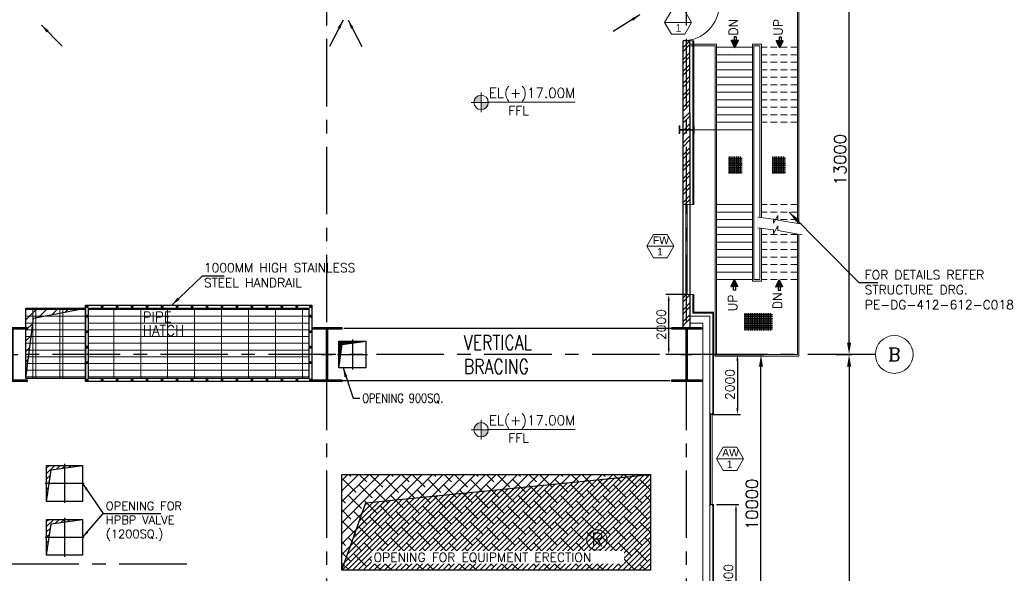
# Model space of a CAD drawing. Header units: inches. Extents: x 306235 to 1392759, y -66369 to 421098.
# Tile 51 of 91: x 538242 to 571094, y -27079 to -8608. Entities that reach past the tile are written whole.
import ezdxf
from ezdxf.enums import TextEntityAlignment as Align

# ---------------------------------------------------------------- set-up
doc = ezdxf.new("R2010")
doc.units = ezdxf.units.IN
doc.header["$LTSCALE"] = 1800
doc.header["$MEASUREMENT"] = 0
for name, pattern in [('CENTER', [2, 1.25, -0.25, 0.25, -0.25]), ('HIDDEN', [0.375, 0.25, -0.125]), ('HIDDEN2', [0.1875, 0.125, -0.0625])]:
    doc.linetypes.add(name, pattern=pattern)
doc.layers.get('0').update_dxf_attribs({"color": 253, "lineweight": 9})
for name, color, linetype, lineweight in [('1', 7, 'Continuous', 18), ('2CON', 1, 'Continuous', 13), ('A-CHEQUERED PLATE HATCH', 252, 'Continuous', 9), ('A-CUT OUT', 3, 'Continuous', 30), ('A-DOOR', 31, 'Continuous', 9), ('A-REMOVABLE GRATING', 252, 'Continuous', 9), ('A-WIN TAG', 3, 'Continuous', 13), ('A-WIN TAG TEXT', 3, 'Continuous', 13), ('BEAM-STRINGER', 2, 'Continuous', 9), ('BKT', 6, 'Continuous', 13), ('CL', 8, 'CENTER', 15), ('CLAD-1', 3, 'Continuous', 15), ('CONCRETE', 145, 'Continuous', 18), ('dimension line', 4, 'Continuous', 13), ('HANDRAIL', 3, 'Continuous', 15), ('HATCH-1', 252, 'Continuous', 9), ('LEADER', 4, 'Continuous', 15), ('STAIR STEP', 11, 'Continuous', 5), ('STEEL', 231, 'Continuous', 18), ('STUB', 1, 'Continuous', 9), ('TAG', 4, 'Continuous', 15), ('WALL HATCH', 251, 'Continuous', 13), ('WIN', 31, 'Continuous', 13), ('WINDOW', 3, 'Continuous', 13)]:
    doc.layers.add(name, color=color, linetype=linetype, lineweight=lineweight)
for name, color, linetype in [('AUX COL', 1, 'Continuous'), ('BRACING', 1, 'HIDDEN'), ('CEN', 2, 'CENTER'), ('COL', 1, 'Continuous'), ('DIM', 4, 'Continuous'), ('GRID', 251, 'CENTER'), ('OPENING', 40, 'Continuous'), ('ROOM', 7, 'Continuous'), ('TEXT', 3, 'Continuous'), ('WALL', 6, 'Continuous'), ('WALL1', 6, 'Continuous')]:
    doc.layers.add(name, color=color, linetype=linetype)
doc.styles.add('COMPLEX', font='complex')
doc.styles.add('ROAMNS', font='ROMANS.shx')
doc.styles.add('ROMANS', font='romans.shx')
doc.styles.add('ROMANT', font='romant')
doc.styles.add('SIMPLEX-25', font='simplex.shx')
doc.styles.get("Standard").update_dxf_attribs({"font": 'arial.ttf'})
doc.linetypes.add('FENCELINE1', pattern='A,0.25,-0.1,[133,ltypeshp.shx,S=0.1,R=0,X=-0.1,Y=0],-0.1,1', length=1.45)
doc.dimstyles.new('DIM INT 1', dxfattribs={"dimtxt": 300, "dimasz": 200, "dimexe": 100, "dimexo": 100, "dimgap": 100, "dimtad": 1, "dimdec": 0, "dimzin": 13, "dimdsep": 46, "dimlunit": 5, "dimtxsty": 'ROAMNS', "dimblk1": 'CLOSEDBLANK', "dimcen": 0.09, "dimclrd": 9, "dimclre": 9, "dimclrt": 4, "dimadec": 0, "dimazin": 0, "dimtfac": 1, "dimtdec": 0, "dimtix": 1, "dimtmove": 2, "dimatfit": 3, "dimfxl": 1, "dimtolj": 1, "dimtzin": 13, "dimarcsym": 0})
doc.dimstyles.new('DIM100 x2', dxfattribs={"dimscale": 0, "dimtxt": 400, "dimasz": 400, "dimexe": 100, "dimexo": 100, "dimgap": 100, "dimtad": 1, "dimdec": 0, "dimzin": 13, "dimdsep": 46, "dimtxsty": 'ROMANS', "dimblk2": 'OBLIQUE', "dimcen": 100, "dimdle": 100, "dimclrd": 9, "dimclre": 9, "dimclrt": 4, "dimadec": 0, "dimazin": 0, "dimtfac": 1.1, "dimtdec": 0, "dimtix": 1, "dimtmove": 2, "dimatfit": 3, "dimfxl": 1, "dimtolj": 1, "dimtzin": 13, "dimarcsym": 0})
doc.dimstyles.get("Standard").update_dxf_attribs({"dimtxt": 0.18, "dimasz": 0.18, "dimexe": 0.18, "dimexo": 0.0625, "dimgap": 0.09, "dimtad": 0, "dimtih": 1, "dimtoh": 1, "dimdec": 4, "dimzin": 0, "dimdsep": 46, "dimtxsty": 'Standard', "dimcen": 0.09, "dimadec": 0, "dimazin": 0, "dimtfac": 1, "dimtdec": 4, "dimtofl": 0, "dimtmove": 0, "dimatfit": 3, "dimfxl": 1, "dimtolj": 1, "dimtzin": 0, "dimarcsym": 0})
doc.dimstyles.new('STANDARD1', dxfattribs={"dimtxt": 300, "dimasz": 250, "dimexe": 0, "dimexo": 0, "dimgap": 80, "dimtad": 1, "dimdec": 0, "dimzin": 0, "dimdsep": 46, "dimtxsty": 'ROMANS', "dimcen": 0, "dimclrd": 4, "dimclre": 4, "dimclrt": 7, "dimadec": 0, "dimazin": 0, "dimtfac": 0.09, "dimtdec": 0, "dimtix": 1, "dimtofl": 0, "dimtmove": 0, "dimatfit": 3, "dimfxl": 1, "dimtolj": 1, "dimtzin": 0, "dimarcsym": 0})
doc.dimstyles.new('USER175', dxfattribs={"dimscale": 175, "dimtxt": 2, "dimasz": 1.75, "dimexe": 0, "dimexo": 0, "dimgap": 0.5, "dimtad": 1, "dimdec": 0, "dimzin": 0, "dimdsep": 46, "dimtxsty": 'ROMANS', "dimcen": 0, "dimclrd": 4, "dimclre": 4, "dimclrt": 4, "dimadec": 0, "dimazin": 0, "dimtfac": 0.09, "dimtdec": 0, "dimtix": 1, "dimtofl": 0, "dimtmove": 0, "dimatfit": 3, "dimfxl": 1, "dimtolj": 1, "dimtzin": 0, "dimarcsym": 0})
pattern_1 = [(0, (-87722.1, -144504), (0, 225), []), (90, (-87722.1, -144504), (-900, 6e-14), [])]
pattern_2 = [(45, (-87722.11, -144504), (-88.388348, 88.388348), [])]

# ---------------------------------------------------------------- blocks, each defined once
blk = doc.blocks.new('*D15')
at = {"layer": 'Defpoints', "color": 0, "transparency": 16777216}
for p in [(565386, -19779), (565386, -49779), (565914, -49779)]:
    blk.add_point(p, dxfattribs=at)
at = {"layer": 'dimension line', "color": 9, "lineweight": -2, "transparency": 16777216}
for p, q in [((565486, -19779), (566014, -19779)), ((565914, -20179), (565914, -49379)), ((565486, -49779), (566014, -49779))]:
    blk.add_line(p, q, dxfattribs=at)
at = {"layer": 'dimension line', "color": 9, "transparency": 16777216}
for points in [[(565847, -20179), (565981, -20179), (565914, -19779)], [(565847, -49379), (565981, -49379), (565914, -49779)]]:
    blk.add_solid(points, dxfattribs=at)
at = {"layer": 'dimension line', "color": 4, "transparency": 16777216, "insert": (565614, -34779), "char_height": 400, "attachment_point": 5, "rotation": 90, "style": 'ROMANS'}
blk.add_mtext('\\A1;30000', dxfattribs=at)
blk = doc.blocks.new('_Oblique')
at = {"color": 0, "linetype": 'ByBlock', "lineweight": -2}
blk.add_line((-0.5, -0.5), (0.5, 0.5), dxfattribs=at)
blk = doc.blocks.new('*D16')
at = {"layer": 'Defpoints', "color": 0, "transparency": 16777216}
for p in [(565612, -6779), (565914, -6779), (565612, -19779)]:
    blk.add_point(p, dxfattribs=at)
at = {"layer": 'dimension line', "color": 9, "lineweight": -2, "transparency": 16777216}
for p, q in [((565712, -6779), (566014, -6779)), ((565914, -19379), (565914, -7179)), ((565712, -19779), (566014, -19779))]:
    blk.add_line(p, q, dxfattribs=at)
at = {"layer": 'dimension line', "color": 9, "transparency": 16777216}
for points in [[(565847, -7179), (565981, -7179), (565914, -6779)], [(565847, -19379), (565981, -19379), (565914, -19779)]]:
    blk.add_solid(points, dxfattribs=at)
at = {"layer": 'dimension line', "color": 4, "transparency": 16777216, "insert": (565614, -13279), "char_height": 400, "attachment_point": 5, "rotation": 90, "style": 'ROMANS'}
blk.add_mtext('\\A1;13000', dxfattribs=at)
blk = doc.blocks.new('*D32')
at = {"layer": 'Defpoints', "color": 0, "transparency": 16777216}
for p in [(562147, -19779), (562975, -19779), (562147, -29779)]:
    blk.add_point(p, dxfattribs=at)
at = {"layer": 'dimension line', "color": 9, "lineweight": -2, "transparency": 16777216}
for p, q in [((562247, -19779), (563075, -19779)), ((562975, -29379), (562975, -20179)), ((562247, -29779), (563075, -29779))]:
    blk.add_line(p, q, dxfattribs=at)
at = {"layer": 'dimension line', "color": 9, "transparency": 16777216}
for points in [[(562908, -20179), (563042, -20179), (562975, -19779)], [(562908, -29379), (563042, -29379), (562975, -29779)]]:
    blk.add_solid(points, dxfattribs=at)
at = {"layer": 'dimension line', "color": 4, "transparency": 16777216, "insert": (562675, -24779), "char_height": 400, "attachment_point": 5, "rotation": 90, "style": 'ROMANS'}
blk.add_mtext('\\A1;10000', dxfattribs=at)
blk = doc.blocks.new('B-ROW COLUMN')
at = {"layer": 'COL'}
h = blk.add_hatch(dxfattribs=at)
h.set_pattern_fill('ANSI31', color=256, scale=200, style=0)
h.set_pattern_definition([(45, (155648.048, 63141.767), (-17.67767, 17.67767), [])])
h.paths.add_polyline_path([(171095, 85178), (172085, 85178), (172085, 85128), (171095, 85128)])
h.paths.add_polyline_path([(171574, 86878), (171606, 86878), (171606, 85178), (171574, 85178)])
h.paths.add_polyline_path([(171095, 86928), (172085, 86928), (172085, 86878), (171095, 86878)])
blk.add_line((171590, 85128), (171590, 86928))
at = {"layer": 'CEN'}
for p, q in [((171590, 85128), (171590, 86928)), ((171399, 86028), (171782, 86028))]:
    blk.add_line(p, q, dxfattribs=at)
at = {"layer": 'COL'}
for points in [[(171095, 86928), (172085, 86928), (172085, 86878), (171095, 86878)], [(171574, 86878), (171606, 86878), (171606, 85178), (171574, 85178)], [(171095, 85178), (172085, 85178), (172085, 85128), (171095, 85128)]]:
    blk.add_lwpolyline(points, close=True, dxfattribs=at)
blk = doc.blocks.new('AUX COLUMNS')
at = {"layer": 'GRID'}
blk.add_line((-134715, 68915), (-163538, 68915), dxfattribs=at)
blk = doc.blocks.new('GRD')
at = {"layer": 'CL', "linetype": 'Continuous'}
blk.add_circle((0, 419.99985), 419.99985, dxfattribs=at)
at = {"layer": 'CL', "color": 4, "style": 'COMPLEX'}
blk.add_attdef('GRD', text='', height=300, dxfattribs=at).set_placement((0, 419.99985), align=Align.MIDDLE)
blk = doc.blocks.new('A$C3B1115A1')
at = {"layer": 'STEEL'}
for p, q in [((-270, -91), (-320, -91)), ((-320, -91), (-320, -191)), ((-320, -191), (-270, -191))]:
    blk.add_line(p, q, dxfattribs=at)
blk.add_lwpolyline([(-270, -191), (-270, -183, 0.397434), (-272, -180), (-307, -177, -0.397434), (-310, -174), (-310, -109, -0.397434), (-307, -106), (-272, -103, 0.397434), (-270, -100), (-270, -91)], format="xyb", dxfattribs=at)
blk = doc.blocks.new('PL-FFL2')
at = {"layer": 'A-CUT OUT'}
h = blk.add_hatch(color=7, dxfattribs=at)
h.paths.add_polyline_path([(3.09, 1.96, 0.414214), (1.09, -0.04), (3.09, -0.04)])
h.paths.add_polyline_path([(5.09, -0.04), (3.09, -0.04), (3.09, -2.04, 0.414214)])
at = {"color": 1, "linetype": 'Continuous'}
for p, q in [((3.09, 2.74), (3.09, -2.74)), ((29.24, 0), (4.78, 0)), ((4.78, 0), (5.09, 0)), ((0.31, -0.04), (5.09, -0.04))]:
    blk.add_line(p, q, dxfattribs=at)
blk.add_circle((3.09, -0.04), 2, dxfattribs=at)
at = {"color": 4, "linetype": 'Continuous'}
blk.add_attdef('EL(+)', text='', height=2.75, dxfattribs=at).set_placement((18.98, 2.4), align=Align.MIDDLE)
at = {"color": 3, "linetype": 'Continuous'}
blk.add_attdef('XXX', text='', height=2.5, dxfattribs=at).set_placement((18.44, -3.52), align=Align.MIDDLE)
blk = doc.blocks.new('*D508')
at = {"layer": 'Defpoints', "color": 0, "transparency": 16777216}
for p in [(561395, -24779), (561267, -29779), (562141, -29779)]:
    blk.add_point(p, dxfattribs=at)
at = {"layer": 'DIM', "color": 9, "lineweight": -2, "transparency": 16777216}
for p, q in [((561495, -24779), (562241, -24779)), ((562141, -24979), (562141, -29579)), ((561367, -29779), (562241, -29779))]:
    blk.add_line(p, q, dxfattribs=at)
at = {"layer": 'DIM', "color": 9, "transparency": 16777216}
for points in [[(562107, -24979), (562174, -24979), (562141, -24779)], [(562107, -29579), (562174, -29579), (562141, -29779)]]:
    blk.add_solid(points, dxfattribs=at)
at = {"layer": 'DIM', "color": 4, "transparency": 16777216, "insert": (561891, -27279), "char_height": 300, "attachment_point": 5, "rotation": 90, "style": 'ROAMNS'}
blk.add_mtext('\\A1;5000', dxfattribs=at)
blk = doc.blocks.new('_ClosedBlank')
at = {"color": 0, "linetype": 'ByBlock', "lineweight": -2}
for p, q in [((-1, 0.17), (0, 0)), ((-1, 0.17), (-1, -0.17)), ((0, 0), (-1, -0.17))]:
    blk.add_line(p, q, dxfattribs=at)
blk = doc.blocks.new('*D509')
at = {"layer": 'Defpoints', "color": 0, "transparency": 16777216}
for p in [(561267, -19779), (561267, -21779), (562189, -21779)]:
    blk.add_point(p, dxfattribs=at)
at = {"layer": 'DIM', "color": 9, "lineweight": -2, "transparency": 16777216}
for p, q in [((561367, -19779), (562289, -19779)), ((562189, -19979), (562189, -21579)), ((561367, -21779), (562289, -21779))]:
    blk.add_line(p, q, dxfattribs=at)
at = {"layer": 'DIM', "color": 9, "transparency": 16777216}
for points in [[(562155, -19979), (562222, -19979), (562189, -19779)], [(562155, -21579), (562222, -21579), (562189, -21779)]]:
    blk.add_solid(points, dxfattribs=at)
at = {"layer": 'DIM', "color": 4, "transparency": 16777216, "insert": (561939, -20779), "char_height": 300, "attachment_point": 5, "rotation": 90, "style": 'ROAMNS'}
blk.add_mtext('\\A1;2000', dxfattribs=at)
blk = doc.blocks.new('*D513')
at = {"layer": 'Defpoints', "color": 0, "transparency": 16777216}
for p in [(559897, -17779), (560607, -17779), (561267, -19779)]:
    blk.add_point(p, dxfattribs=at)
at = {"layer": 'DIM', "color": 9, "lineweight": -2, "transparency": 16777216}
for p, q in [((560507, -17779), (559797, -17779)), ((559897, -19579), (559897, -17979)), ((561167, -19779), (559797, -19779))]:
    blk.add_line(p, q, dxfattribs=at)
at = {"layer": 'DIM', "color": 9, "transparency": 16777216}
for points in [[(559864, -17979), (559930, -17979), (559897, -17779)], [(559864, -19579), (559930, -19579), (559897, -19779)]]:
    blk.add_solid(points, dxfattribs=at)
at = {"layer": 'DIM', "color": 4, "transparency": 16777216, "insert": (559647, -18779), "char_height": 300, "attachment_point": 5, "rotation": 90, "style": 'ROAMNS'}
blk.add_mtext('\\A1;2000', dxfattribs=at)
blk = doc.blocks.new('*X668')
at = {"color": 0}
for p, q in [((12311, 26645), (12323, 26656)), ((12341, 26586), (12411, 26656)), ((12691, 26227), (12349, 26569)), ((12721, 26286), (12351, 26656)), ((12370, 26527), (12499, 26656)), ((12400, 26468), (12588, 26656)), ((12429, 26409), (12676, 26656)), ((12662, 26168), (12437, 26393)), ((12750, 26345), (12439, 26656)), ((12459, 26350), (12764, 26656)), ((12488, 26291), (12853, 26656)), ((12518, 26232), (12870, 26585)), ((12632, 26109), (12526, 26216)), ((12780, 26404), (12528, 26656)), ((12547, 26173), (12782, 26408)), ((12576, 26114), (12693, 26231)), ((12809, 26463), (12616, 26656)), ((12839, 26522), (12704, 26656)), ((12868, 26581), (12793, 26656)), ((12897, 26640), (12881, 26656))]:
    blk.add_line(p, q, dxfattribs=at)
blk = doc.blocks.new('CHQD')
at = {"layer": 'DIM', "linetype": 'Continuous'}
h = blk.add_hatch(dxfattribs=at)
h.set_pattern_fill('NET', color=8, scale=600, style=0)
h.set_pattern_definition([(0, (27159.59, -27284.97), (0, 75), []), (90, (27159.59, -27284.97), (-75, 5e-15), [])])
h.paths.add_polyline_path([(353, 575), (-364, 575), (-364, -595), (353, -595)])
blk = doc.blocks.new('A$C4D84554F')
at = {"layer": 'DIM', "xscale": 0.8, "yscale": 0.8, "zscale": 0.8}
blk.add_blockref('CHQD', (608, 271), dxfattribs=at)
blk = doc.blocks.new('A$C72DA0F19')
at = {"layer": 'HATCH-1'}
h = blk.add_hatch(dxfattribs=at)
h.set_pattern_fill('ANSI31', color=256, scale=100)
h.paths.add_polyline_path([(-125, 250), (125, 250), (125, 225), (-125, 225)])
h.paths.add_polyline_path([(10, 225), (10, -225), (-10, -225), (-10, 225)])
h.paths.add_polyline_path([(-125, -250), (125, -250), (125, -225), (-125, -225)])
at = {"layer": 'STUB'}
for points in [[(-125, 250), (125, 250), (125, 225), (-125, 225)], [(10, 225), (10, -225), (-10, -225), (-10, 225)], [(-125, -250), (125, -250), (125, -225), (-125, -225)]]:
    blk.add_lwpolyline(points, close=True, dxfattribs=at)
blk = doc.blocks.new('A$C212928E5')
at = {"layer": 'DIM', "linetype": 'Continuous'}
h = blk.add_hatch(dxfattribs=at)
h.set_pattern_fill('NET', color=8, scale=600, style=0)
h.set_pattern_definition([(180, (-15582.64, -23713.44), (0, 60.48), []), (90, (-15582.64, -23713.44), (60.48, 4e-15), [])])
h.paths.add_polyline_path([(6034, -1405), (6612, -1405), (6612, -1856), (6034, -1856)])
h = blk.add_hatch(dxfattribs=at)
h.set_pattern_fill('NET', color=8, scale=600, style=0)
h.set_pattern_definition([(180, (-15582.64, -25161.233), (0, 60.48), []), (90, (-15582.64, -25161.233), (60.48, 4e-15), [])])
h.paths.add_polyline_path([(6034, -2853), (6612, -2853), (6612, -3304), (6034, -3304)])
at = {"layer": 'BEAM-STRINGER'}
for p, q in [((10350, -1000), (10350, -115)), ((10350, -1000), (0, -1000)), ((10350, -2200), (2450, -2200)), ((2450, -2200), (2450, -2500)), ((10350, -2200), (10350, -2500)), ((4214, -2500), (2450, -2500)), ((10350, -2500), (4566, -2500)), ((4024, -3700), (0, -3700)), ((13000, -3700), (4376, -3700))]:
    blk.add_line(p, q, dxfattribs=at)
at = {"layer": 'BKT'}
for p, q in [((0, -3700), (0, -23)), ((7500, -2200), (7500, -250)), ((13000, -3700), (13000, -23))]:
    blk.add_line(p, q, dxfattribs=at)
at = {"layer": 'COL', "color": 9}
for p, q in [((2142, -1571), (2265, -1571)), ((2142, -1641), (2142, -1571)), ((2142, -1641), (2265, -1641)), ((2265, -1711), (2265, -1474)), ((2501, -1592), (2265, -1474)), ((2501, -1592), (2265, -1711)), ((10237, -1612), (10474, -1494)), ((10237, -1612), (10473, -1730)), ((10473, -1730), (10473, -1494)), ((10596, -1591), (10474, -1591)), ((10596, -1661), (10596, -1591)), ((10596, -1661), (10474, -1661)), ((2135, -3065), (2257, -3065)), ((2135, -3135), (2135, -3065)), ((2135, -3135), (2257, -3135)), ((2494, -3086), (2257, -2968)), ((2258, -3205), (2258, -2968)), ((2494, -3086), (2258, -3205)), ((10231, -3107), (10467, -3225)), ((10232, -3107), (10468, -2989)), ((10468, -3225), (10468, -2989)), ((10590, -3086), (10468, -3086)), ((10590, -3156), (10468, -3156)), ((10590, -3156), (10590, -3086))]:
    blk.add_line(p, q, dxfattribs=at)
at = {"layer": 'HANDRAIL', "linetype": 'FENCELINE1', "ltscale": 0.25}
for p, q in [((10300, -950), (10300, -115)), ((10300, -950), (-50, -950)), ((-50, -3750), (-50, -950)), ((13050, -3750), (13050, -775)), ((4016, -3750), (-50, -3750)), ((13050, -3750), (4368, -3750))]:
    blk.add_line(p, q, dxfattribs=at)
for points in [[(4221, -2450), (2500, -2450), (2500, -2250), (10300, -2250), (10300, -2450), (8199, -2450)], [(8199, -2450), (4573, -2450)]]:
    blk.add_lwpolyline(points, dxfattribs=at)
at = {"layer": 'STAIR STEP'}
for p, q in [((2500, -2200), (2500, -1000)), ((2750, -2200), (2750, -1000)), ((3000, -2200), (3000, -1000)), ((3250, -2200), (3250, -1000)), ((3500, -2200), (3500, -1000)), ((3750, -2200), (3750, -1000)), ((4000, -2200), (4000, -1000)), ((4250, -2200), (4250, -1000)), ((4500, -2200), (4500, -1000)), ((4750, -2200), (4750, -1000)), ((5000, -2200), (5000, -1000)), ((7750, -2200), (7750, -1000)), ((8000, -2200), (8000, -1000)), ((8250, -2200), (8250, -1000)), ((8500, -2200), (8500, -1000)), ((8750, -2200), (8750, -1000)), ((9000, -2200), (9000, -1000)), ((9250, -2200), (9250, -1000)), ((9500, -2200), (9500, -1000)), ((9750, -2200), (9750, -1000)), ((10000, -2200), (10000, -1000)), ((10250, -2200), (10250, -1000)), ((4250, -3046), (4250, -3023))]:
    blk.add_line(p, q, dxfattribs=at)
at = {"layer": 'STAIR STEP', "linetype": 'HIDDEN2'}
for p, q in [((2500, -3700), (2500, -2500)), ((2750, -3700), (2750, -2500)), ((3000, -3700), (3000, -2500)), ((3250, -3700), (3250, -2500)), ((3500, -3700), (3500, -2500)), ((3750, -3700), (3750, -2500)), ((4000, -3700), (4000, -2500)), ((4750, -3700), (4750, -2500)), ((5000, -3700), (5000, -2500)), ((7750, -3700), (7750, -2500)), ((8000, -3700), (8000, -2500)), ((8250, -3700), (8250, -2500)), ((8500, -3700), (8500, -2500)), ((8750, -3700), (8750, -2500)), ((9000, -3700), (9000, -2500)), ((9250, -3700), (9250, -2500)), ((9500, -3700), (9500, -2500)), ((9750, -3700), (9750, -2500)), ((10000, -3700), (10000, -2500)), ((10250, -3700), (10250, -2500)), ((4500, -3700), (4500, -2898))]:
    blk.add_line(p, q, dxfattribs=at)
at = {"layer": 'STAIR STEP'}
for points in [[(4231, -2380), (4160, -2898), (4025, -2898), (4291, -3046), (4134, -3046), (3998, -3856)], [(4583, -2380), (4511, -2898), (4377, -2898), (4643, -3046), (4486, -3046), (4350, -3856)]]:
    blk.add_lwpolyline(points, dxfattribs=at)
at = {"layer": 'COL', "color": 8, "yscale": 0.3937500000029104, "zscale": 0.3937500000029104}
for p, xscale, rotation in [((12760, -6556), 0.3937500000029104, 90), ((-22, -6576), -0.3937500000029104, 270), ((12753, -8050), 0.3937500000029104, 90), ((-28, -8071), -0.3937500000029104, 270)]:
    blk.add_blockref('*X668', p, dxfattribs=dict(at, xscale=xscale, rotation=rotation))
at = {"layer": 'DIM', "xscale": -1.00800000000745, "yscale": 1.008000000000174, "zscale": 1.008}
for p in [(1702, -2659), (12512, -2689)]:
    blk.add_blockref('A$C4D84554F', p, dxfattribs=at)
at = {"layer": 'STUB'}
blk.add_blockref('A$C72DA0F19', (7500, 0), dxfattribs=at)
at = {"layer": 'TEXT', "style": 'ROAMNS'}
for s, p in [('UP', (1443, -1690)), ('DN', (10642, -1710)), ('DN', (1519, -3184)), ('UP', (10640, -3205))]:
    blk.add_text(s, height=300, dxfattribs=at).set_placement(p)
blk = doc.blocks.new('M_Door Single - 1200 x 2100mm D1-Level 1')
at = {"layer": 'A-DOOR'}
for p, q in [((500, 115), (500, 1315)), ((600, 1315), (500, 1315)), ((600, 115), (600, 1315)), ((600, 115), (500, 115))]:
    blk.add_line(p, q, dxfattribs=at)
blk.add_arc((600, 115), 1200, 90, 180, dxfattribs=at)

msp = doc.modelspace()

# ---------------------------------------------------------------- hatches: boundary and pattern name
at = {"layer": 'A-CHEQUERED PLATE HATCH', "linetype": 'Continuous'}
h = msp.add_hatch(dxfattribs=at)
h.set_pattern_fill('ANSI38', color=256, scale=2000, angle=180, style=0)
h.set_pattern_definition([(225, (-87722.1, -144504), (176.7767, -176.7767), []), (315, (-87722.1, -144504), (530.33009, -176.7767), [625, -375])])
h.paths.add_polyline_path([(548991.6, -23778.7), (559291.6, -23778.7), (559291.6, -26978.7), (548991.6, -26978.7)])
at = {"layer": 'A-REMOVABLE GRATING'}
h = msp.add_hatch(dxfattribs=at)
h.set_pattern_fill('GRATE', color=256, scale=7200, style=0)
h.set_pattern_definition([(0, (34777.9, -144504), (0, 225), []), (90, (34777.9, -144504), (-900, 6e-14), [])])
h.paths.add_polyline_path([(483961.6, -20678.7), (494021.6, -20678.7), (494021.6, -18878.7), (483961.6, -18878.7)])
h.paths.add_polyline_path([(494961.6, -20678.7), (505021.6, -20678.7), (505021.6, -18878.7), (494961.6, -18878.7)])
h.paths.add_polyline_path([(505961.6, -20678.7), (516021.6, -20678.7), (516021.6, -18878.7), (505961.6, -18878.7)])
h.paths.add_polyline_path([(516961.6, -18878.7), (526521.6, -18878.7), (526521.6, -20678.7), (516961.6, -20678.7)])
h.paths.add_polyline_path([(527461.6, -20678.7), (537521.6, -20678.7), (537521.6, -18878.7), (527461.6, -18878.7)])
h.paths.add_polyline_path([(538441.6, -18228.7), (540441.6, -18228.7), (540441.6, -20578.7), (538441.6, -20578.7)])
h.paths.add_polyline_path([(488182.6, -19801.5), (489340.4, -19801.5), (489340.4, -19276.5), (488182.6, -19276.5)], flags=24)
h.paths.add_polyline_path([(487841.3, -20293.2), (489435.9, -20293.2), (489435.9, -19768.2), (487841.3, -19768.2)], flags=24)
h.paths.add_polyline_path([(498841.3, -20293.2), (500435.9, -20293.2), (500435.9, -19768.2), (498841.3, -19768.2)], flags=24)
h.paths.add_polyline_path([(499182.6, -19801.5), (500340.4, -19801.5), (500340.4, -19276.5), (499182.6, -19276.5)], flags=24)
h.paths.add_polyline_path([(509841.3, -20293.2), (511435.9, -20293.2), (511435.9, -19768.2), (509841.3, -19768.2)], flags=24)
h.paths.add_polyline_path([(510182.6, -19801.5), (511340.4, -19801.5), (511340.4, -19276.5), (510182.6, -19276.5)], flags=24)
h.paths.add_polyline_path([(521056.1, -20293.2), (522650.7, -20293.2), (522650.7, -19768.2), (521056.1, -19768.2)], flags=24)
h.paths.add_polyline_path([(521397.4, -19801.5), (522555.2, -19801.5), (522555.2, -19276.5), (521397.4, -19276.5)], flags=24)
h.paths.add_polyline_path([(531682.6, -19801.5), (532840.4, -19801.5), (532840.4, -19276.5), (531682.6, -19276.5)], flags=24)
h.paths.add_polyline_path([(531341.3, -20293.2), (532935.9, -20293.2), (532935.9, -19768.2), (531341.3, -19768.2)], flags=24)
h = msp.add_hatch(dxfattribs=at)
h.set_pattern_fill('GRATE', color=256, scale=7200, style=0)
h.set_pattern_definition(pattern_1)
h.paths.add_polyline_path([(538441.6, -18228.7), (540441.6, -18228.7), (540441.6, -20578.7), (538441.6, -20578.7)])
h = msp.add_hatch(dxfattribs=at)
h.set_pattern_fill('GRATE', color=256, scale=7200, style=0)
h.set_pattern_definition(pattern_1)
h.paths.add_polyline_path([(547891.6, -20578.7), (540541.6, -20578.7), (540541.6, -18228.7), (547891.6, -18228.7)])
h.paths.add_polyline_path([(542319.4, -18789.9), (543477.2, -18789.9), (543477.2, -18264.9), (542319.4, -18264.9)], flags=24)
h.paths.add_polyline_path([(542319.4, -19239.9), (543914.1, -19239.9), (543914.1, -18714.9), (542319.4, -18714.9)], flags=24)
at = {"layer": 'OPENING'}
h = msp.add_hatch(dxfattribs=at)
h.set_pattern_fill('ANSI31', color=8, scale=2000, style=0)
h.set_pattern_definition([(45, (-87722.1, -144504), (-176.7767, 176.7767), [])])
h.paths.add_polyline_path([(540441.6, -18228.7), (538441.6, -18228.7), (538441.6, -19778.7), (538547.2, -19778.7), (538706.9, -18570.2)])
h.paths.add_polyline_path([(538547.2, -19778.7), (538441.6, -19778.7), (538441.6, -20578.2)])
h = msp.add_hatch(dxfattribs=at)
h.set_pattern_fill('ANSI31', color=8, scale=300, style=0)
h.set_pattern_definition([(45, (395571.893, -104001.76), (-26.516504, 26.516504), [])])
h.paths.add_polyline_path([(548954.8, -19778.7), (548891.6, -19778.7), (548891.6, -20228.7)])
h.paths.add_polyline_path([(549002.5, -19439.6), (549341.6, -19391.9), (549341.6, -19328.7), (548891.6, -19328.7), (548891.6, -19778.7), (548954.8, -19778.7)])
h.paths.add_polyline_path([(549791.6, -19328.7), (549341.6, -19328.7), (549341.6, -19391.9)])
h = msp.add_hatch(dxfattribs=at)
h.set_pattern_fill('ANSI31', color=8, scale=1000, style=0)
h.set_pattern_definition(pattern_2)
h.paths.add_polyline_path([(539741.6, -23563), (539741.6, -23478.7), (539141.6, -23478.7), (539141.6, -24678.7), (539289.5, -23626.6)])
h.paths.add_polyline_path([(540341.6, -23478.7), (539741.6, -23478.7), (539741.6, -23563)])
h = msp.add_hatch(dxfattribs=at)
h.set_pattern_fill('ANSI31', color=8, scale=1000, style=0)
h.set_pattern_definition(pattern_2)
h.paths.add_polyline_path([(549790, -24726.6), (548991.6, -26978.7), (559291.6, -26978.7), (559291.6, -23778.7)])
h = msp.add_hatch(dxfattribs=at)
h.set_pattern_fill('ANSI31', color=8, scale=1000, style=0)
h.set_pattern_definition(pattern_2)
h.paths.add_polyline_path([(539741.6, -25363), (539741.6, -25278.7), (539141.6, -25278.7), (539141.6, -26478.7), (539289.5, -25426.6)])
h.paths.add_polyline_path([(540341.6, -25278.7), (539741.6, -25278.7), (539741.6, -25363)])
at = {"layer": 'WALL HATCH'}
h = msp.add_hatch(dxfattribs=at)
h.set_pattern_fill('ANSI32', color=256, scale=750, style=0)
h.set_pattern_definition([(45, (-150584.2, -160863.58), (-198.87378, 198.87378), []), (45, (-150451.62, -160863.58), (-198.87378, 198.87378), [])])
h.paths.add_polyline_path([(560376.6, -14778.7), (560606.6, -14778.7), (560606.6, -11733.9), (560376.6, -11733.9)])
h.paths.add_polyline_path([(560606.6, -17778.7), (560376.6, -17778.7), (560376.6, -18878.7), (560606.6, -18878.7)])
h.paths.add_polyline_path([(560376.6, -8108.7), (560606.6, -8108.7), (560606.6, -7958.7), (561266.6, -7958.7), (561266.6, -5828.7), (561036.6, -5828.7), (561036.6, -7728.7), (560376.6, -7728.7)])
h.paths.add_polyline_path([(560606.6, -9308.7), (560376.6, -9308.7), (560376.6, -11733.9), (560606.6, -11733.9)])

# ---------------------------------------------------------------- linework, layer by layer
at = {"layer": '2CON'}
for p, q in [((559169.1, -16162.6), (560069.1, -16162.6)), ((561490.3, -23255.3), (562390.3, -23255.3))]:
    msp.add_line(p, q, dxfattribs=at)
at = {"layer": 'A-WIN TAG'}
msp.add_lwpolyline([(562165.3, -22865.5), (562390.3, -23255.3), (562165.3, -23645), (561715.3, -23645), (561490.3, -23255.3), (561715.3, -22865.5)], close=True, dxfattribs=at)
at = {"layer": 'BRACING', "const_width": 40}
for points in [[(549054.2, -18903.7), (559971.7, -18903.7)], [(549011.3, -20653.7), (559946.1, -20653.7)]]:
    msp.add_lwpolyline(points, dxfattribs=at)
at = {"layer": 'CEN'}
for p, q in [((549341.6, -19278.7), (549341.6, -20278.7)), ((548841.6, -19778.7), (549841.6, -19778.7)), ((539741.6, -23428.7), (539741.6, -24728.7)), ((540391.6, -24078.7), (539091.6, -24078.7)), ((539741.6, -25228.7), (539741.6, -26528.7)), ((540391.6, -25878.7), (539091.6, -25878.7))]:
    msp.add_line(p, q, dxfattribs=at)
at = {"layer": 'CLAD-1'}
for p, q in [((560734.6, -14778.7), (560606.6, -14778.7)), ((561394.6, -21778.7), (561266.6, -21778.7)), ((561394.6, -24778.7), (561266.6, -24778.7))]:
    msp.add_line(p, q, dxfattribs=at)
at = {"layer": 'CLAD-1', "flags": 128}
for points in [[(560706.6, -11669.6), (560706.6, -11733.9), (560706.6, -14778.7)], [(560734.6, -11668.7), (560734.6, -11733.9), (560734.6, -14778.7)], [(561366.6, -24778.7), (561366.6, -32028.7)], [(561394.6, -24778.7), (561394.6, -32028.7)]]:
    msp.add_lwpolyline(points, dxfattribs=at)
at = {"layer": 'CONCRETE'}
for p, q in [((561036.6, -50828.7), (561036.6, -19778.7)), ((561266.6, -51058.7), (561266.6, -19778.7))]:
    msp.add_line(p, q, dxfattribs=at)
at = {"layer": 'CONCRETE', "flags": 128}
for points in [[(560606.6, -18498.7), (561266.6, -18498.7), (561266.6, -19778.7)], [(560606.6, -18728.7), (561036.6, -18728.7), (561036.6, -19778.7)]]:
    msp.add_lwpolyline(points, dxfattribs=at)
at = {"layer": 'GRID'}
for p, q in [((548491.6, -58299.5), (548491.6, -3278.7)), ((548491.6, -58299.5), (548491.6, -3278.7)), ((560491.6, -58299.5), (560491.6, -3278.7)), ((560491.6, -58299.5), (560491.6, -3278.7)), ((566791.6, -19778.7), (431691.6, -19778.7)), ((566791.6, -19778.7), (431691.6, -19778.7)), ((543814, -26778.7), (514991.6, -26778.7))]:
    msp.add_line(p, q, dxfattribs=at)
at = {"layer": 'OPENING'}
for p, q in [((538706.9, -18570.2), (540441.6, -18228.7)), ((538441.6, -20578.2), (538706.9, -18570.2)), ((549790, -24726.6), (559291.6, -23778.7)), ((548991.6, -26978.7), (549790, -24726.6))]:
    msp.add_line(p, q, dxfattribs=at)
for points in [[(538441.6, -18228.7), (540441.6, -18228.7), (540441.6, -20578.7), (538441.6, -20578.7)], [(547991.6, -20678.7), (540441.6, -20678.7), (540441.6, -18128.7), (547991.6, -18128.7)], [(547891.6, -20578.7), (540541.6, -20578.7), (540541.6, -18228.7), (547891.6, -18228.7)], [(548891.6, -19328.7), (549791.6, -19328.7), (549791.6, -20228.7), (548891.6, -20228.7)], [(539141.6, -23478.7), (540341.6, -23478.7), (540341.6, -24678.7), (539141.6, -24678.7)], [(548991.6, -23778.7), (559291.6, -23778.7), (559291.6, -26978.7), (548991.6, -26978.7)], [(539141.6, -25278.7), (540341.6, -25278.7), (540341.6, -26478.7), (539141.6, -26478.7)]]:
    msp.add_lwpolyline(points, close=True, dxfattribs=at)
at = {"layer": 'OPENING', "const_width": 50}
for points in [[(540466.6, -18178.7, 1), (540516.6, -18178.7, 1)], [(540966.6, -18178.7, 1), (541016.6, -18178.7, 1)], [(541466.6, -18178.7, 1), (541516.6, -18178.7, 1)], [(541966.6, -18178.7, 1), (542016.6, -18178.7, 1)], [(542466.6, -18178.7, 1), (542516.6, -18178.7, 1)], [(542966.6, -18178.7, 1), (543016.6, -18178.7, 1)], [(543466.6, -18178.7, 1), (543516.6, -18178.7, 1)], [(543966.6, -18178.7, 1), (544016.6, -18178.7, 1)], [(544466.6, -18178.7, 1), (544516.6, -18178.7, 1)], [(544966.6, -18178.7, 1), (545016.6, -18178.7, 1)], [(545466.6, -18178.7, 1), (545516.6, -18178.7, 1)], [(545966.6, -18178.7, 1), (546016.6, -18178.7, 1)], [(546466.6, -18178.7, 1), (546516.6, -18178.7, 1)], [(546966.6, -18178.7, 1), (547016.6, -18178.7, 1)], [(547466.6, -18178.7, 1), (547516.6, -18178.7, 1)], [(547916.6, -18178.7, 1), (547966.6, -18178.7, 1)], [(540466.6, -18500.8, 1), (540516.6, -18500.8, 1)], [(547916.6, -18500.8, 1), (547966.6, -18500.8, 1)], [(540466.6, -19017, 1), (540516.6, -19017, 1)], [(547916.6, -19017, 1), (547966.6, -19017, 1)], [(540466.6, -19533.1, 1), (540516.6, -19533.1, 1)], [(547916.6, -19533.1, 1), (547966.6, -19533.1, 1)], [(540466.6, -20049.2, 1), (540516.6, -20049.2, 1)], [(547916.6, -20049.2, 1), (547966.6, -20049.2, 1)], [(540466.6, -20628.7, 1), (540516.6, -20628.7, 1)], [(540966.6, -20628.7, 1), (541016.6, -20628.7, 1)], [(541466.6, -20628.7, 1), (541516.6, -20628.7, 1)], [(541966.6, -20628.7, 1), (542016.6, -20628.7, 1)], [(542466.6, -20628.7, 1), (542516.6, -20628.7, 1)], [(542966.6, -20628.7, 1), (543016.6, -20628.7, 1)], [(543466.6, -20628.7, 1), (543516.6, -20628.7, 1)], [(543966.6, -20628.7, 1), (544016.6, -20628.7, 1)], [(544466.6, -20628.7, 1), (544516.6, -20628.7, 1)], [(544966.6, -20628.7, 1), (545016.6, -20628.7, 1)], [(545466.6, -20628.7, 1), (545516.6, -20628.7, 1)], [(545966.6, -20628.7, 1), (546016.6, -20628.7, 1)], [(546466.6, -20628.7, 1), (546516.6, -20628.7, 1)], [(546966.6, -20628.7, 1), (547016.6, -20628.7, 1)], [(547466.6, -20628.7, 1), (547516.6, -20628.7, 1)], [(547916.6, -20628.7, 1), (547966.6, -20628.7, 1)]]:
    msp.add_lwpolyline(points, format="xyb", close=True, dxfattribs=at)
at = {"layer": 'OPENING'}
for points in [[(548891.6, -20228.7), (549002.5, -19439.6), (549791.6, -19328.7)], [(539141.6, -24678.7), (539289.5, -23626.6), (540341.6, -23478.7)], [(539141.6, -26478.7), (539289.5, -25426.6), (540341.6, -25278.7)]]:
    msp.add_lwpolyline(points, dxfattribs=at)
at = {"layer": 'TAG'}
msp.add_circle((557500.5, -25963.9), 339.7, dxfattribs=at)
at = {"layer": 'WALL'}
for p, q in [((560376.6, -18878.7), (560376.6, -11733.9)), ((560606.6, -11733.9), (560606.6, -18878.7))]:
    msp.add_line(p, q, dxfattribs=at)
at = {"layer": 'WIN'}
for p, q in [((561286.6, -24778.7), (561286.6, -21778.7)), ((561346.6, -24778.7), (561346.6, -21778.7))]:
    msp.add_line(p, q, dxfattribs=at)

# ---------------------------------------------------------------- block references
for p in [(366401.4, -105806.3), (376901.4, -105806.3), (388901.4, -105806.3)]:
    msp.add_blockref('B-ROW COLUMN', p)
at = {"layer": '1'}
ref = msp.add_blockref('PL-FFL2', (553266.1, -11362.1), dxfattribs=dict(at, xscale=120, yscale=120, zscale=120))
ref.add_attrib('XXX', 'FFL', dxfattribs={"layer": '0', "color": 3, "linetype": 'Continuous', "height": 300, "style": 'SIMPLEX-25'}).set_placement((554888.6, -11642.5), align=Align.MIDDLE)
ref.add_attrib('EL(+)', 'EL(+)17.00M', dxfattribs={"layer": '0', "color": 4, "linetype": 'Continuous', "height": 330, "style": 'SIMPLEX-25'}).set_placement((555337.2, -11074.4), align=Align.MIDDLE)
ref = msp.add_blockref('PL-FFL2', (553266.1, -22284.6), dxfattribs=dict(at, xscale=120, yscale=120, zscale=120))
ref.add_attrib('XXX', 'FFL', dxfattribs={"layer": '0', "color": 3, "linetype": 'Continuous', "height": 300, "style": 'SIMPLEX-25'}).set_placement((554888.6, -22565), align=Align.MIDDLE)
ref.add_attrib('EL(+)', 'EL(+)17.00M', dxfattribs={"layer": '0', "color": 4, "linetype": 'Continuous', "height": 330, "style": 'SIMPLEX-25'}).set_placement((555337.2, -21996.9), align=Align.MIDDLE)
at = {"layer": 'AUX COL'}
msp.add_blockref('AUX COLUMNS', (678529.4, -95693.7), dxfattribs=at)
at = {"layer": 'DIM', "xscale": 1.5, "yscale": 1.5, "zscale": 1.5}
msp.add_blockref('GRD', (567421.6, -20407.2), dxfattribs=at).add_auto_attribs({'GRD': 'B'})
at = {"layer": 'STEEL', "rotation": 90.00000000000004}
msp.add_blockref('A$C3B1115A1', (561175.1, -21459.1), dxfattribs=at)
at = {"layer": 'STEEL', "xscale": -1, "rotation": 90}
msp.add_blockref('A$C3B1115A1', (561175.1, -25098.3), dxfattribs=at)

# ---------------------------------------------------------------- texts
at = {"layer": 'A-WIN TAG'}
msp.add_text('FW', height=250, dxfattribs=at).set_placement((559638.7, -15962.7), align=Align.MIDDLE)
at = {"layer": 'A-WIN TAG TEXT'}
for s, p in [('AW', (561960, -23055.3)), ('1', (561928.7, -23441.1))]:
    msp.add_text(s, height=250, dxfattribs=at).set_placement(p, align=Align.MIDDLE)
at = {"layer": 'TAG', "style": 'ROMANS'}
msp.add_text('R', height=445.3, dxfattribs=at).set_placement((557306.6, -26175.1))
at = {"layer": 'TEXT', "color": 3, "style": 'ROMANS', "width": 0.936038}
for s, p in [('PIPE', (542344.5, -18702.4)), ('HATCH', (542344.5, -19152.4))]:
    msp.add_text(s, height=350, dxfattribs=at).set_placement(p)
at = {"layer": 'TEXT', "style": 'ROMANS', "width": 0.8}
msp.add_text('OPENING 900SQ.', height=300, dxfattribs=at).set_placement((549668.2, -21386.1))
at = {"layer": 'TEXT', "attachment_point": 1, "style": 'ROMANS'}
for s, insert, char_height, width in [('{\\W0.8;VERTICAL BRACING}', (553060.4, -19138.7), 480, 2515.419), ('OPENING FOR HPBP VALVE (1200SQ.)', (541115.2, -24690.1), 280, 3207.482)]:
    msp.add_mtext(s, dxfattribs=dict(at, insert=insert, char_height=char_height, width=width))

# ---------------------------------------------------------------- dimensions: what is measured, and where the dimension line sits
at = {"layer": 'DIM'}
for base, p1, p2, picture, middle in [((562188.6, -21778.7), (561266.6, -19778.7), (561266.6, -21778.7), '*D509', (562188.6, -20778.7)), ((562140.6, -29778.7), (561394.6, -24778.7), (561266.6, -29778.7), '*D508', (562140.6, -27278.7))]:
    dim = msp.add_linear_dim(base=base, p1=p1, p2=p2, angle=90, dimstyle='DIM INT 1', override={"dimtmove": 0}, dxfattribs=at)
    dim.commit()
    dim.dimension.update_dxf_attribs({"geometry": picture, "text_midpoint": middle, "dimtype": 160})
at = {"layer": 'dimension line'}
for base, p1, p2, picture, middle in [((565914, -6778.7), (565612, -19778.7), (565612, -6778.7), '*D16', (565614, -13278.7)), ((562975.1, -19778.7), (562147, -29778.7), (562147, -19778.7), '*D32', (562675.1, -24778.7)), ((565914, -49778.7), (565386.3, -19778.7), (565386.3, -49778.7), '*D15', (565614, -34778.7))]:
    dim = msp.add_linear_dim(base=base, p1=p1, p2=p2, angle=90, dimstyle='DIM100 x2', override={"dimscale": 1}, dxfattribs=at)
    dim.commit()
    dim.dimension.update_dxf_attribs({"geometry": picture, "text_midpoint": middle})

# ---------------------------------------------------------------- leaders
msp.add_leader([(549032, -20228.7), (549366, -21238.6), (549586.8, -21238.6)], dimstyle='USER175', override={"dimgap": 0.5, "dimtad": 0})
for points in [[(540341.6, -24078.7), (541023.2, -25082.3), (542953.2, -25082.3)], [(540341.6, -25878.7), (541023.2, -25082.3)]]:
    msp.add_leader(points, dimstyle='STANDARD1')

# ---------------------------------------------------------------- next in the draw order: texts
at = {"layer": 'ROOM', "color": 30, "insert": (484177.2, -8819.8), "char_height": 250, "width": 2741.457, "attachment_point": 1, "style": 'ROMANS', "bg_fill": 2}
msp.add_mtext('\\pi275.49;PADO ROOM \\P\\pi769.54;UNIT-1', dxfattribs=at)
at = {"layer": 'TEXT', "insert": (461211.1, -16359.9), "char_height": 500, "attachment_point": 1, "style": 'ROMANT', "bg_fill": 3, "box_fill_scale": 1, "bg_fill_color": 256, "bg_fill_transparency": 0}
msp.add_mtext_dynamic_manual_height_columns('\\pi375.68;{\\W0.85;COMMON CONTROL  ROOM}', width=9656.124, gutter_width=1, heights=[0], dxfattribs=at)
at = {"layer": 'TEXT', "color": 3, "insert": (550050.3, -26397.3), "char_height": 300, "width": 8297.932, "attachment_point": 1, "style": 'ROMANS', "bg_fill": 3, "box_fill_scale": 1.2, "bg_fill_color": 256, "bg_fill_transparency": 0}
msp.add_mtext('OPENING FOR EQUIPMENT ERECTION', dxfattribs=at)

# ---------------------------------------------------------------- next in the draw order: linework, layer by layer
at = {"layer": 'A-WIN TAG'}
msp.add_lwpolyline([(559844.1, -15772.9), (560069.1, -16162.6), (559844.1, -16552.3), (559394.1, -16552.3), (559169.1, -16162.6), (559394.1, -15772.9)], close=True, dxfattribs=at)
at = {"layer": 'CLAD-1'}
msp.add_line((560734.6, -17778.7), (560606.6, -17778.7), dxfattribs=at)
at = {"layer": 'CLAD-1', "flags": 128}
for points in [[(560706.6, -17778.7), (560706.6, -18398.7), (561366.6, -18398.7), (561366.6, -21778.7)], [(560734.6, -17778.7), (560734.6, -18370.7), (561394.6, -18370.7), (561394.6, -21778.7)]]:
    msp.add_lwpolyline(points, dxfattribs=at)
at = {"layer": 'WINDOW', "ltscale": 100}
for p, q in [((560465.2, -14778.7), (560465.2, -17778.7)), ((560515.2, -14778.7), (560515.2, -17778.7))]:
    msp.add_line(p, q, dxfattribs=at)
msp.add_lwpolyline([(560606.6, -17778.7), (560376.6, -17778.7), (560376.6, -14778.7), (560606.6, -14778.7)], close=True, dxfattribs=at)

# ---------------------------------------------------------------- next in the draw order: texts
at = {"layer": 'A-WIN TAG'}
msp.add_text('1', height=250, dxfattribs=at).set_placement((559607.5, -16348.5), align=Align.MIDDLE)
at = {"layer": 'ROOM', "color": 30, "insert": (489830.2, -8877), "char_height": 250, "width": 2972.746, "attachment_point": 1, "style": 'ROMANS', "bg_fill": 2}
msp.add_mtext('\\pi391.13;PADO ROOM \\P\\pi849.47;UNIT-2', dxfattribs=at)
at = {"layer": 'TEXT', "char_height": 300, "attachment_point": 1}
for s, insert, width, style in [('1000MM HIGH STAINLESS STEEL HANDRAIL ', (544387.5, -16734), 6583.115, 'ROMANS'), ('FOR DETAILS REFER STRUCTURE DRG.\\PPE-DG-412-612-C018', (566437.5, -16969.3), 6129.982, 'ROAMNS')]:
    msp.add_mtext(s, dxfattribs=dict(at, insert=insert, width=width, style=style))

# ---------------------------------------------------------------- next in the draw order: dimensions: what is measured, and where the dimension line sits
at = {"layer": 'DIM'}
dim = msp.add_linear_dim(base=(559897.1, -17778.7), p1=(561266.6, -19778.7), p2=(560606.6, -17778.7), angle=90, dimstyle='DIM INT 1', override={"dimtmove": 0}, dxfattribs=at)
dim.commit()
dim.dimension.update_dxf_attribs({"geometry": '*D513', "text_midpoint": (559647.1, -18778.7)})

# ---------------------------------------------------------------- next in the draw order: leaders
at = {"layer": '1'}
msp.add_leader([(543318.1, -18128.7), (544343.8, -17150.7), (545064.3, -17150.7)], dimstyle='USER175', override={"dimgap": 0.5, "dimtad": 0}, dxfattribs=at)
at = {"layer": 'DIM'}
msp.add_leader([(563912, -15028.7), (566244.7, -17377.1), (566875.2, -17377.1)], dimstyle='DIM100 x2', override={"dimscale": 1}, dxfattribs=at)

# ---------------------------------------------------------------- next in the draw order: linework, layer by layer
at = {"layer": '2CON'}
msp.add_line((560659.8, -8697), (559759.8, -8697), dxfattribs=at)
at = {"layer": 'A-WIN TAG'}
msp.add_lwpolyline([(559984.8, -8307.3), (559759.8, -8697), (559984.8, -9086.7), (560434.8, -9086.7), (560659.8, -8697), (560434.8, -8307.3)], close=True, dxfattribs=at)
at = {"layer": 'CLAD-1'}
msp.add_line((560606.6, -9308.7), (560734.6, -9308.7), dxfattribs=at)
at = {"layer": 'CLAD-1', "flags": 128}
for points in [[(560706.6, -9308.7), (560706.6, -11733.9)], [(560734.6, -11668.7), (560734.6, -11733.9), (560734.6, -9308.7)]]:
    msp.add_lwpolyline(points, dxfattribs=at)
at = {"layer": 'WALL1'}
for p, q in [((560376.6, -11733.9), (560376.6, -9308.7)), ((560606.6, -9308.7), (560376.6, -9308.7)), ((560606.6, -11733.9), (560606.6, -9308.7))]:
    msp.add_line(p, q, dxfattribs=at)

# ---------------------------------------------------------------- next in the draw order: block references
at = {"layer": 'A-DOOR', "xscale": -1, "rotation": 270.0000000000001}
msp.add_blockref('M_Door Single - 1200 x 2100mm D1-Level 1', (560261.6, -8708.7), dxfattribs=at)
at = {"layer": 'WALL', "color": 1, "true_color": 0xff0000, "rotation": 90}
msp.add_blockref('A$C212928E5', (560491.6, -19778.7), dxfattribs=at)

# ---------------------------------------------------------------- next in the draw order: texts
at = {"layer": 'A-WIN TAG TEXT'}
msp.add_text('1', height=250, dxfattribs=at).set_placement((560221.4, -8882.9), align=Align.MIDDLE)

# ---------------------------------------------------------------- next in the draw order: leaders
at = {"layer": 'LEADER'}
for points in [[(558932.9, -8444.9, -100), (558042.1, -9006.6, -100)], [(538967.3, -8787.3, -100), (539656.2, -9496.4, -100)], [(549032.3, -8625.8, -100), (548575.2, -9501, -100)], [(549200.9, -8625.8, -100), (549658, -9501, -100)]]:
    msp.add_leader(points, dimstyle='Standard', override={"dimtxt": 350, "dimasz": 300, "dimexe": 0, "dimexo": 0, "dimgap": 100, "dimtad": 0, "dimtih": 0, "dimtoh": 0, "dimdec": 0, "dimtxsty": 'ROMANS', "dimcen": 0, "dimclrd": 9, "dimclre": 9, "dimclrt": 256, "dimtdec": 0, "dimtix": 1, "dimtofl": 1, "dimatfit": 0}, dxfattribs=at)

doc.saveas('drawing.dxf')
